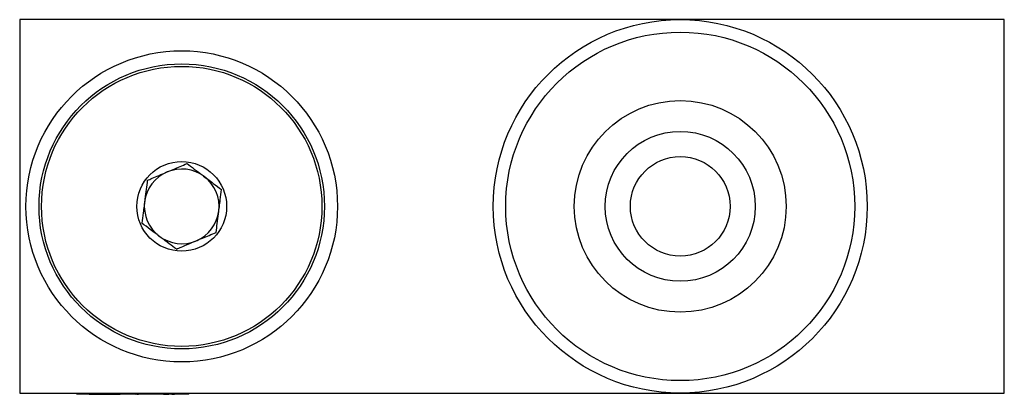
# Model space of a CAD drawing. Header units: millimetres. Extents: x 46.4 to 125.4, y 141.7 to 171.8.
import ezdxf

# ---------------------------------------------------------------- set-up
doc = ezdxf.new("R2010")
doc.units = ezdxf.units.MM

msp = doc.modelspace()

# ---------------------------------------------------------------- linework, layer by layer
at = {"color": 7, "linetype": 'Continuous', "lineweight": 25}
for p, q in [((125.359, 171.833), (46.359, 171.833)), ((46.359, 171.833), (46.359, 141.833)), ((125.359, 141.833), (125.359, 171.833)), ((46.359, 141.833), (125.359, 141.833)), ((50.932, 141.733), (50.932, 141.833)), ((52.932, 141.733), (50.932, 141.733)), ((51.932, 141.732), (51.932, 141.733)), ((51.932, 141.732), (54.432, 141.732)), ((52.932, 141.733), (52.932, 141.833)), ((57.932, 141.733), (52.932, 141.733)), ((54.432, 141.732), (54.432, 141.733)), ((55.478, 141.732), (55.478, 141.733)), ((55.649, 141.732), (55.649, 141.733)), ((55.668, 141.732), (55.71, 141.732)), ((55.774, 141.732), (55.883, 141.732)), ((55.819, 141.732), (55.819, 141.733)), ((55.891, 141.732), (55.891, 141.733)), ((56.419, 141.732), (56.419, 141.733)), ((56.95, 141.732), (56.95, 141.733)), ((56.968, 141.732), (56.968, 141.733)), ((57.893, 141.732), (57.893, 141.733)), ((57.893, 141.732), (58.336, 141.732)), ((57.932, 141.733), (57.932, 141.833)), ((59.932, 141.733), (57.932, 141.733)), ((58.316, 141.732), (58.316, 141.733)), ((58.566, 141.732), (58.78, 141.732)), ((58.883, 141.732), (58.883, 141.733)), ((59.451, 141.732), (59.451, 141.733)), ((59.932, 141.733), (59.932, 141.833))]:
    msp.add_line(p, q, dxfattribs=at)
for centre, radius in [((99.359, 156.833), 15), ((99.359, 156.833), 14), ((59.359, 156.833), 12.5), ((59.359, 156.833), 11.45), ((59.359, 156.833), 11.25), ((99.359, 156.833), 8.5), ((99.359, 156.833), 6.022), ((59.359, 156.833), 3.6), ((99.359, 156.833), 4)]:
    msp.add_circle(centre, radius, dxfattribs=at)
for start, end in [(112.91, 172.91), (52.91, 112.91), (352.91, 52.91), (172.91, 232.91), (292.91, 352.91), (232.91, 292.91)]:
    msp.add_arc((59.359, 156.833), 3, start, end, dxfattribs=at)
for points, knots in [([(56.596, 158.922), (56.724, 158.976), (57.204, 159.179), (58.104, 159.559), (59.079, 159.971), (59.601, 160.192), (59.787, 160.27)], [0, 0, 0, 0, 0.128556, 0.480154, 0.815069, 1, 1, 1, 1]), ([(59.787, 160.27), (59.976, 160.127), (60.361, 159.836), (61.076, 159.296), (61.842, 158.716), (62.333, 158.345), (62.55, 158.181)], [0, 0, 0, 0, 0.2164554, 0.4403113, 0.7519006, 1, 1, 1, 1]), ([(56.596, 158.922), (56.567, 158.686), (56.507, 158.207), (56.396, 157.318), (56.278, 156.365), (56.202, 155.755), (56.168, 155.484)], [0, 0, 0, 0, 0.216455, 0.440311, 0.751901, 1, 1, 1, 1]), ([(62.122, 154.743), (62.152, 154.979), (62.211, 155.458), (62.322, 156.347), (62.441, 157.3), (62.516, 157.911), (62.55, 158.181)], [0, 0, 0, 0, 0.216455, 0.440311, 0.751901, 1, 1, 1, 1]), ([(58.932, 153.395), (58.742, 153.538), (58.357, 153.829), (57.643, 154.369), (56.876, 154.949), (56.386, 155.32), (56.168, 155.484)], [0, 0, 0, 0, 0.216455, 0.440311, 0.751901, 1, 1, 1, 1]), ([(58.932, 153.395), (59.06, 153.449), (59.54, 153.652), (60.44, 154.032), (61.415, 154.444), (61.937, 154.665), (62.122, 154.743)], [0, 0, 0, 0, 0.128556, 0.480154, 0.815069, 1, 1, 1, 1])]:
    msp.add_open_spline(points, degree=3, knots=knots, dxfattribs=at)

doc.saveas('drawing.dxf')
